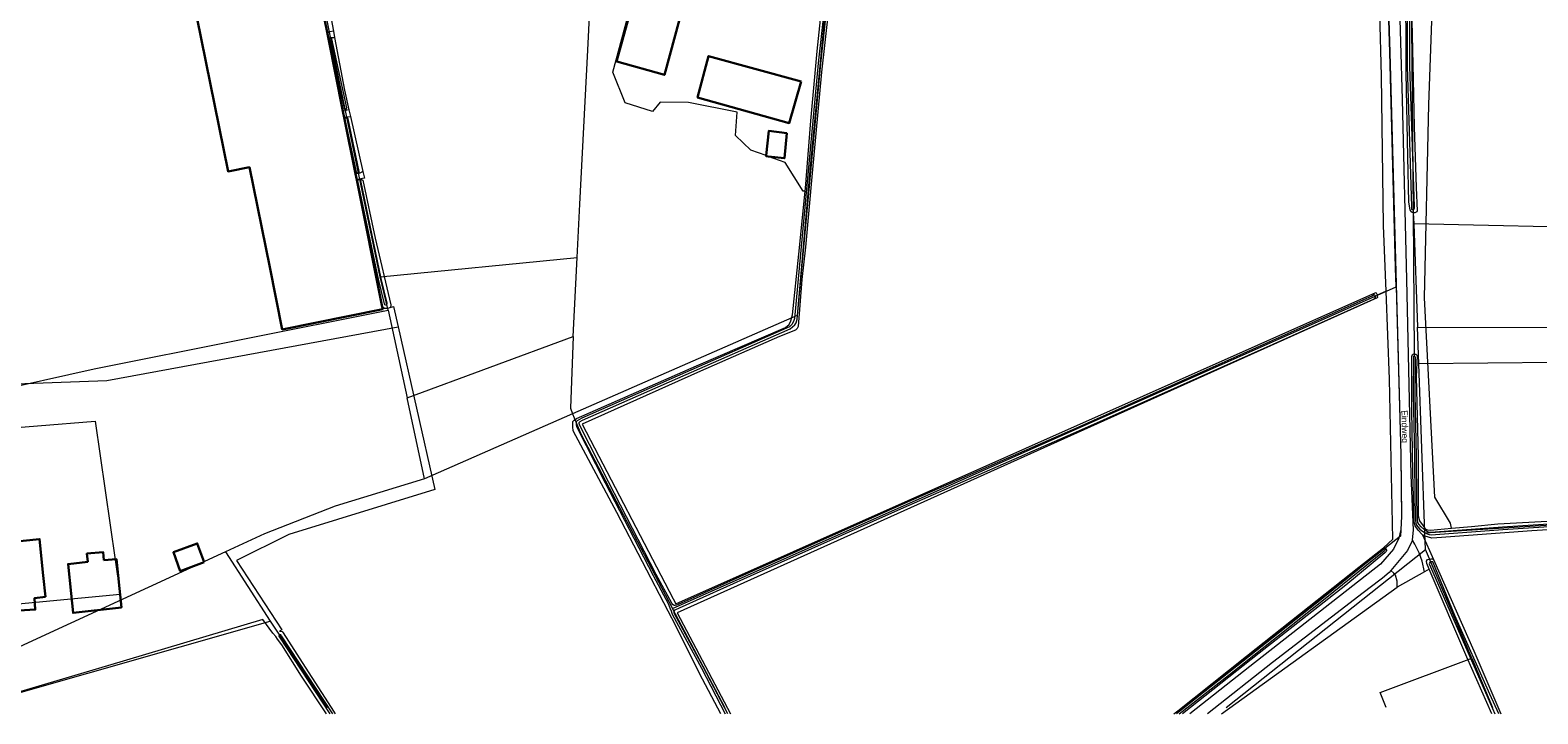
# Model space of a CAD drawing. Header units: metres. Extents: x 174282 to 175177, y 462028 to 462851.
# Tile 17 of 256: x 174481 to 174850, y 462028 to 462196. Entities that reach past the tile are written whole.
import ezdxf

# ---------------------------------------------------------------- set-up
doc = ezdxf.new("R2010")
doc.units = ezdxf.units.M
for name, color, linetype, lineweight in [('B-WE-OG-BEBOUWING-G', 8, 'Continuous', 30), ('B-WE-OG-BOS-G', 8, 'Continuous', 20), ('B-WE-OG-STRAATNAAM-T30', 8, 'Continuous', 20), ('B-WE-OG-TERREIN_AGRARISCH-G', 8, 'Continuous', 20), ('B-WE-OG-TERREIN_ERF-G', 8, 'Continuous', 20), ('B-WE-OG-TERREIN_GROEN-G', 8, 'Continuous', 20), ('B-WE-OG-WEG_ONVERHARD-G', 8, 'Continuous', 20), ('B-WE-OG-WEG_VERHARD_GESLOTEN -G', 8, 'Continuous', 20), ('B-WE-OG-WEG_VERHARD_OPEN -G', 8, 'Continuous', 20), ('B-WE-WH-WATERGANG_SLOOT_BODEM-G', 8, 'Continuous', 20), ('B-WE-WH-WATERGANG_SLOOT_INSTEEK-G', 8, 'Continuous', 20), ('B-XX-KG-GRENS_PERCEEL-G', 213, 'Continuous', 20)]:
    doc.layers.add(name, color=color, linetype=linetype, lineweight=lineweight)
doc.styles.add('NLCS-ISO-M500-T30', font='NLCS-ISO.ttf', dxfattribs={"height": 1.5})

msp = doc.modelspace()

# ---------------------------------------------------------------- linework, layer by layer
at = {"layer": 'B-WE-OG-BEBOUWING-G'}
for points in [[(174553.7, 462195.19), (174550.08, 462213.18), (174549.74, 462214.9), (174546.34, 462231.84), (174545.98, 462231.76), (174533.92, 462229.35), (174533.14, 462233.27), (174521.37, 462230.91), (174522.16, 462226.99), (174521.64, 462226.88), (174516.44, 462225.84), (174529.5, 462161.14), (174534.71, 462162.14), (174539.69, 462137.73), (174542.74, 462122.48), (174567.31, 462127.39), (174567.19, 462128.01), (174560.95, 462159.05), (174560.66, 462160.52), (174557.97, 462173.89), (174557.58, 462175.86), (174554.02, 462193.59), (174553.7, 462195.19)], [(174644.83, 462216.7), (174633.23, 462219.93), (174624.43, 462188.03), (174624.53, 462188), (174636.17, 462184.73), (174644.83, 462216.7)], [(174669.63, 462183.1), (174646.97, 462189.37), (174644.3, 462179.24), (174644.3, 462179.23), (174666.7, 462172.97), (174669.63, 462183.1)], [(174661.52, 462164.82), (174665.53, 462164.37), (174666.07, 462170.47), (174661.7, 462171.03), (174661.04, 462164.99), (174661.03, 462164.87), (174661.52, 462164.82)], [(174484.84, 462057), (174484.32, 462062.23), (174483.42, 462071.17), (174475.41, 462070.36), (174476.31, 462061.43), (174477.1, 462053.59), (174482.36, 462053.91), (174482.19, 462056.73), (174484.84, 462057)], [(174523.69, 462065.52), (174521.99, 462070.12), (174516.13, 462067.96), (174517.83, 462063.35), (174523.69, 462065.52)], [(174499.13, 462066.01), (174498.94, 462068), (174495, 462067.64), (174495.21, 462065.63), (174490.4, 462065.07), (174491.14, 462057.86), (174491.63, 462053.1), (174503.45, 462054.45), (174502.97, 462059.1), (174502.23, 462066.29), (174499.13, 462066.01)]]:
    msp.add_lwpolyline(points, dxfattribs=at)
at = {"layer": 'B-WE-OG-BOS-G'}
for points in [[(174828.57, 462073.84), (174828.39, 462075.05), (174824.53, 462081.41), (174822.02, 462130.22), (174823.02, 462177.52), (174824.19, 462209.33), (174824.19, 462209.34)], [(174818.88, 462198.03), (174819.21, 462183.65), (174819.47, 462172.03), (174819.93, 462157.19), (174820.19, 462151.48), (174820.11, 462151.27), (174819.6, 462150.96), (174819.21, 462150.96), (174819.51, 462116.45), (174819.9, 462116.44), (174820.23, 462116.07), (174819.96, 462110.85), (174820.41, 462091.48), (174820.43, 462077.85), (174820.45, 462076.86), (174820.79, 462075.6), (174821.65, 462074.37), (174821.98, 462073.9), (174822.27, 462073.61), (174822.76, 462073.47), (174823.43, 462073.39), (174828.57, 462073.84)]]:
    msp.add_lwpolyline(points, dxfattribs=at)
at = {"layer": 'B-WE-OG-TERREIN_AGRARISCH-G'}
msp.add_line((174812.61, 462131.83), (174810.41, 462130.89), dxfattribs=at)
for points in [[(174661.04, 462164.99), (174657.31, 462166.36), (174653.53, 462169.9), (174653.96, 462175.6), (174642.05, 462177.98), (174635.17, 462178.11), (174633.3, 462175.82), (174626.56, 462177.95), (174623.6, 462185.4), (174633.19, 462221.11), (174644.42, 462217.7), (174651.05, 462240.95)], [(174551.85, 462213.64), (174555.25, 462195.47), (174555.53, 462193.93), (174557.94, 462181.03), (174559.03, 462176.23), (174559.4, 462174.57), (174562.46, 462161.09), (174562.83, 462159.46), (174561.87, 462159.31), (174562.25, 462159.09), (174562.42, 462158.98), (174565.49, 462144.83), (174569.26, 462128.47), (174569.27, 462128.2), (174569.16, 462127.85), (174569.94, 462128.05), (174571.06, 462123.08), (174580.06, 462083.31), (174544.34, 462072.31), (174531.56, 462065.92), (174542.69, 462048.98), (174542.12, 462048.62), (174542.43, 462048.65), (174542.7, 462048.56), (174543.01, 462048.25), (174547.64, 462041), (174554.71, 462029.94), (174555.72, 462028.4)], [(174812.61, 462131.83), (174811.97, 462147.93), (174811.47, 462184.5), (174810.67, 462215.3)], [(174676.27, 462200.63), (174674.61, 462185.38), (174672.31, 462160.73), (174670.7, 462142.57), (174669.79, 462134.7), (174668.88, 462123.15), (174668.67, 462122.68), (174668.24, 462122.31), (174664.34, 462120.73), (174645.02, 462112.26), (174616.05, 462099.3), (174638.33, 462056.53), (174638.94, 462055.36), (174810.12, 462131.49), (174810.16, 462131.43), (174810.25, 462131.29), (174810.33, 462131.13), (174810.39, 462130.97), (174810.41, 462130.89)], [(174650, 462028.4), (174644.73, 462038.31), (174638.96, 462049.97), (174637.08, 462053.57), (174624.52, 462077.7), (174615.76, 462094.13), (174613.9, 462097.63), (174613.81, 462098.67), (174613.81, 462099.33), (174613.83, 462099.92), (174614.08, 462100.29), (174614.65, 462100.7), (174644.01, 462113.58), (174665.81, 462122.98), (174666.69, 462123.65), (174667.1, 462124.58), (174667.48, 462126.05), (174669.05, 462140.88), (174670.61, 462156.28), (174670.09, 462156.3), (174665.71, 462163.28), (174661.52, 462164.82)], [(174810.41, 462130.89), (174810.43, 462130.81), (174810.46, 462130.64), (174810.48, 462130.47), (174810.48, 462130.3), (174810.46, 462130.18), (174639.27, 462053.1), (174652.31, 462028.4)], [(174760.71, 462028.4), (174761.69, 462029.16), (174778.52, 462042.49), (174793.77, 462054.7), (174805.92, 462064.32), (174811.97, 462068.99), (174814.23, 462071.13), (174813.47, 462110.3), (174812.61, 462131.83)], [(174942.73, 462082.57), (174942.9, 462081.24), (174942.88, 462080.65), (174942.7, 462080.05), (174942.35, 462079.68), (174941.84, 462079.37), (174941.58, 462079.33), (174939.04, 462079.02), (174919.08, 462077.95), (174886.84, 462075.64), (174848.25, 462073.2), (174824.99, 462071.45), (174823.81, 462071.43), (174822.15, 462071.87), (174821.49, 462072.24), (174824.17, 462066.19), (174834.06, 462043.79), (174840.66, 462028.4)], [(174828.57, 462073.84), (174833.51, 462074.26), (174839.95, 462074.86), (174880.69, 462077.12), (174922.2, 462079.76), (174933.33, 462080.51)], [(174553.6, 462028.4), (174547.43, 462037.63), (174542.61, 462045.27), (174541.62, 462046.69), (174541.2, 462047.36), (174540.46, 462048.16), (174538.04, 462051.53), (174500, 462040.18), (174476.66, 462033.22), (174466.71, 462029.94)]]:
    msp.add_lwpolyline(points, dxfattribs=at)
at = {"layer": 'B-WE-OG-TERREIN_ERF-G'}
for points in [[(174484.2, 462231.57), (174482.1, 462230.23), (174471.9, 462224.02), (174454.9, 462213.75), (174431.72, 462199.89), (174432.74, 462187.16), (174435.02, 462161.77), (174439.91, 462108.88), (174439.94, 462108.29), (174439.81, 462107.92), (174439.68, 462107.8), (174499.88, 462110.01), (174571.06, 462123.08)], [(174569.16, 462127.85), (174568.95, 462127.74), (174568.53, 462127.61), (174568.37, 462127.6), (174568.01, 462127.56), (174567.77, 462127.56), (174567.19, 462128.01)]]:
    msp.add_lwpolyline(points, dxfattribs=at)
at = {"layer": 'B-WE-OG-TERREIN_GROEN-G'}
for points in [[(174812.42, 462215.36), (174812.83, 462214.23), (174813.53, 462190.27), (174816.2, 462091.77), (174816.4, 462076.67), (174816.2, 462073.53), (174815.7, 462071.37), (174814.4, 462068.67), (174811.23, 462065.03), (174779.27, 462040.03), (174764.6, 462028.4)], [(174823.14, 462063.83), (174821.98, 462063.18), (174821.43, 462065.73), (174820.7, 462067.78), (174819.61, 462069.96), (174819.03, 462070.9), (174819.12, 462071.8), (174819.27, 462073.33), (174818.73, 462086.83), (174817.7, 462134.7), (174816.6, 462178.7), (174815.77, 462206.9), (174815.83, 462209.2), (174816.03, 462211.57), (174816.27, 462213.27), (174816.67, 462214.67)], [(174772.33, 462028.4), (174815.3, 462059.44), (174815.3, 462060.86), (174814.88, 462062.31), (174814.47, 462062.81), (174813.77, 462063.49), (174813.33, 462062.97), (174811.7, 462061.63), (174811.1, 462061.13), (174806.97, 462058), (174784.87, 462041), (174768.92, 462028.4)]]:
    msp.add_lwpolyline(points, dxfattribs=at)
at = {"layer": 'B-WE-OG-WEG_ONVERHARD-G'}
for points in [[(174555.25, 462195.47), (174554.35, 462195.25), (174554.29, 462195.24), (174553.8, 462195.15), (174553.7, 462195.19)], [(174554.02, 462193.59), (174554.03, 462193.62), (174554.22, 462193.78), (174554.45, 462193.87), (174554.54, 462193.9), (174555.18, 462193.92), (174555.53, 462193.93)], [(174559.03, 462176.23), (174558.28, 462176.02), (174557.71, 462175.87), (174557.58, 462175.86)], [(174557.97, 462173.89), (174557.99, 462174.06), (174558.09, 462174.28), (174558.2, 462174.37), (174558.38, 462174.44), (174558.48, 462174.48), (174559.4, 462174.57)], [(174562.46, 462161.09), (174562.23, 462160.94), (174561.71, 462160.7), (174561.3, 462160.61), (174560.87, 462160.52), (174560.66, 462160.52), (174560.66, 462160.52)], [(174560.95, 462159.05), (174561.51, 462159.21), (174561.87, 462159.31)]]:
    msp.add_lwpolyline(points, dxfattribs=at)
at = {"layer": 'B-WE-OG-WEG_VERHARD_GESLOTEN -G', "flags": 128}
msp.add_lwpolyline([(174819.03, 462070.9), (174817.83, 462068.4), (174815.4, 462065.4), (174813.77, 462063.49)], dxfattribs=at)
at = {"layer": 'B-WE-OG-WEG_VERHARD_OPEN -G'}
msp.add_line((174821.98, 462063.18), (174815.3, 462059.44), dxfattribs=at)
at = {"layer": 'B-WE-WH-WATERGANG_SLOOT_BODEM-G'}
for points in [[(174676.26, 462210.2), (174673.76, 462187.66), (174670.29, 462149.74), (174668.02, 462125.15), (174667.74, 462124.4), (174667.36, 462123.68), (174666.79, 462123.07), (174639.33, 462111.04), (174616.02, 462100.73), (174614.81, 462100.11), (174614.57, 462099.82), (174614.57, 462099.47), (174614.61, 462099.01), (174614.69, 462098.68), (174621.68, 462084.93), (174633.4, 462062.28), (174637.18, 462055.21), (174637.7, 462053.85)], [(174638.29, 462055.05), (174638.27, 462055.08), (174637.97, 462055.47), (174634.19, 462062.54), (174622.47, 462085.19), (174615.48, 462098.94), (174615.34, 462099.46), (174615.36, 462099.73), (174615.58, 462099.98), (174616.16, 462100.25), (174639.47, 462110.56), (174666.92, 462122.59), (174667.49, 462123.09), (174668.07, 462123.6), (174668.43, 462124.1), (174668.64, 462125), (174670.92, 462149.59), (174674.38, 462187.52), (174676.88, 462210.06)], [(174817.71, 462209.28), (174817.72, 462186.9), (174818.78, 462152.46), (174818.82, 462151.9), (174818.92, 462151.8), (174819.04, 462151.79), (174819.14, 462151.79), (174819.19, 462151.79)], [(174819.19, 462151.79), (174819.27, 462151.79), (174819.41, 462151.82), (174819.48, 462151.94), (174819.53, 462152.17), (174819.52, 462152.43), (174818.45, 462186.86), (174818.45, 462209.24)], [(174558.22, 462176.36), (174558.27, 462176.37), (174558.35, 462176.4), (174558.43, 462176.46), (174558.48, 462176.57), (174558.52, 462176.67), (174554.86, 462193.59), (174554.81, 462193.72), (174554.67, 462193.76), (174554.57, 462193.76), (174554.47, 462193.74), (174554.4, 462193.72), (174554.28, 462193.64), (174554.2, 462193.49), (174557.85, 462176.57), (174557.88, 462176.49), (174557.93, 462176.38), (174558.04, 462176.35), (174558.13, 462176.35), (174558.22, 462176.36)], [(174558.43, 462174.16), (174558.36, 462174.16), (174558.14, 462174.09), (174558.08, 462173.93), (174560.81, 462160.97), (174560.86, 462160.85), (174560.95, 462160.78), (174561.08, 462160.78), (174561.19, 462160.78), (174561.25, 462160.79), (174561.31, 462160.8), (174561.44, 462160.86), (174561.54, 462160.98), (174561.58, 462161.08), (174558.86, 462174.04), (174558.75, 462174.14), (174558.64, 462174.17), (174558.52, 462174.17), (174558.43, 462174.16)], [(174568.15, 462128.49), (174568.35, 462128.54), (174568.44, 462128.7), (174568.44, 462128.86), (174566.96, 462134.89), (174561.96, 462158.9), (174561.91, 462159.01), (174561.85, 462159.05), (174561.77, 462159.08), (174561.64, 462159.07), (174561.53, 462159.05), (174561.47, 462159.04), (174561.34, 462159), (174561.25, 462158.93), (174561.18, 462158.81), (174566.17, 462134.8), (174567.65, 462128.77), (174567.79, 462128.58), (174567.98, 462128.49), (174568.13, 462128.49), (174568.15, 462128.49)], [(174638.55, 462053.52), (174638.78, 462053.83), (174639.83, 462054.36), (174657.25, 462062.17), (174694.72, 462078.9), (174737.52, 462097.69), (174784.98, 462118.87), (174809.55, 462129.89), (174809.78, 462130.05), (174809.96, 462130.23), (174810, 462130.42), (174809.99, 462130.59), (174809.96, 462130.67), (174809.93, 462130.74), (174809.85, 462130.86), (174809.73, 462130.9), (174809.28, 462130.69), (174784.71, 462119.67), (174737.26, 462098.49), (174694.45, 462079.7), (174656.99, 462062.97), (174639.56, 462055.16), (174639.13, 462054.96), (174638.78, 462054.89), (174638.57, 462054.89), (174638.29, 462055.05)], [(174868.64, 462075.87), (174841.07, 462074.07), (174824.6, 462072.88), (174823.7, 462072.78), (174823.31, 462072.78), (174823.01, 462072.85), (174822.51, 462073.11), (174822.02, 462073.41), (174821.17, 462074.13), (174820.64, 462074.79), (174820.38, 462075.26), (174820.29, 462075.78), (174820.1, 462080.41), (174820.02, 462091.49), (174819.69, 462106.52), (174819.77, 462115.63), (174819.74, 462115.78), (174819.68, 462115.87), (174819.59, 462115.89), (174819.5, 462115.89), (174819.48, 462115.89), (174819.4, 462115.89), (174819.31, 462115.84), (174819.27, 462115.67), (174819.2, 462106.56), (174819.53, 462091.53), (174819.61, 462080.45), (174819.8, 462075.82), (174819.91, 462075.05), (174820.08, 462074.61), (174820.36, 462074.18), (174820.83, 462073.63), (174821.52, 462073.1), (174822.15, 462072.71), (174822.61, 462072.49), (174823.1, 462072.29), (174823.79, 462072.21), (174824.65, 462072.32), (174841.12, 462073.52), (174868.69, 462075.32)], [(174812.35, 462068.67), (174812.3, 462068.71), (174812.19, 462068.76), (174812.1, 462068.77), (174811.95, 462068.69), (174797.57, 462057.07), (174774.17, 462038.49), (174761.34, 462028.4)], [(174762.05, 462028.4), (174774.34, 462038.07), (174797.75, 462056.65), (174812.13, 462068.27), (174812.34, 462068.39), (174812.4, 462068.48), (174812.4, 462068.56), (174812.38, 462068.64), (174812.35, 462068.67)], [(174840.13, 462028.4), (174838.01, 462033.26), (174829.42, 462052.51), (174824, 462065.6), (174823.78, 462065.61), (174823.43, 462065.58), (174823.4, 462065.57), (174823.2, 462065.39), (174823.13, 462065.12), (174834.06, 462040.19), (174839.22, 462028.4)], [(174637.7, 462053.85), (174637.71, 462053.82), (174638.05, 462052.83), (174645.23, 462039.56), (174651.07, 462028.4)], [(174651.71, 462028.4), (174645.76, 462039.78), (174638.58, 462053.04), (174638.55, 462053.52)], [(174555.13, 462028.4), (174542.6, 462047.51), (174542.47, 462047.66), (174542.39, 462047.73), (174542.26, 462047.74), (174542.13, 462047.71), (174542.1, 462047.7), (174542.04, 462047.67), (174541.95, 462047.56), (174541.95, 462047.4), (174542.06, 462047.15), (174554.35, 462028.4)]]:
    msp.add_lwpolyline(points, dxfattribs=at)
at = {"layer": 'B-WE-WH-WATERGANG_SLOOT_INSTEEK-G'}
for points in [[(174819.19, 462150.97), (174818.95, 462151.06), (174818.64, 462151.33), (174818.49, 462151.74), (174818.2, 462153.62), (174817.92, 462164.67), (174817.49, 462185.27), (174817.41, 462209.84), (174817.53, 462211.66), (174817.69, 462212.65), (174817.95, 462213.59), (174818.32, 462214.37), (174818.51, 462214.58), (174818.71, 462214.8), (174819.05, 462215.01), (174819.69, 462215.29), (174823.76, 462215.78), (174836.56, 462216.12), (174836.89, 462215.98), (174836.94, 462215.54)], [(174670.61, 462156.28), (174670.69, 462157.05), (174671.95, 462173.49), (174673.53, 462190.57), (174674.67, 462201.41), (174675.9, 462210.36), (174676.03, 462210.62), (174676.19, 462210.8), (174676.3, 462210.83), (174676.65, 462210.83)], [(174821.49, 462072.24), (174821.45, 462072.26), (174820.46, 462073.36), (174819.72, 462074.4), (174819.45, 462075.43), (174819.17, 462087.4), (174818.88, 462102.8), (174818.94, 462115.82), (174819.06, 462116.32), (174819.29, 462116.46), (174819.51, 462116.45), (174819.5, 462115.89)], [(174812.54, 462068.83), (174812.65, 462068.72), (174812.72, 462068.48), (174812.72, 462068.26), (174812.66, 462068.12), (174812.3, 462067.83), (174802.75, 462059.92), (174781.54, 462043.27), (174762.8, 462028.4)], [(174811.97, 462068.99), (174812.09, 462069.02), (174812.29, 462069.02), (174812.4, 462068.97), (174812.54, 462068.83)], [(174838.47, 462028.4), (174832.38, 462042.26), (174823.14, 462063.83), (174822.54, 462065.23), (174822.48, 462065.75), (174822.74, 462066.18), (174823.06, 462066.26), (174823.18, 462066.27)], [(174823.18, 462066.27), (174823.57, 462066.3), (174823.94, 462066.3), (174824.17, 462066.19)]]:
    msp.add_lwpolyline(points, dxfattribs=at)
at = {"layer": 'B-XX-KG-GRENS_PERCEEL-G', "flags": 128}
for points in [[(174566.69, 462135.31), (174556.87, 462182.67), (174547.99, 462226.51), (174541.07, 462257.72)], [(174614.83, 462140.1), (174615.5, 462153.1), (174617.47, 462190.84), (174619.04, 462222.36), (174620.67, 462248.4)], [(174679.07, 462234.3), (174675.4, 462199.73), (174671.83, 462162.23), (174668.61, 462125.89), (174613.74, 462101.8)], [(174815.06, 462132.86), (174814.93, 462137.57), (174813.53, 462190.27), (174812.83, 462214.23), (174812.42, 462215.36)], [(174818.69, 462215.42), (174819.26, 462151), (174819.35, 462148.32)], [(174908.8, 462145.43), (174870.46, 462147.14), (174819.35, 462148.32)], [(174819.35, 462148.32), (174820.27, 462123.03)], [(174938.74, 462145.09), (174940.13, 462097.91), (174944.46, 462098.02), (174946.33, 462080.4), (174941.63, 462080.2), (174822.09, 462072.63)], [(174566.69, 462135.31), (174614.83, 462140.1)], [(174613.84, 462120.73), (174614.83, 462140.1)], [(174568.65, 462127.2), (174566.69, 462135.31)], [(174638.13, 462054.22), (174815.06, 462132.86)], [(174815.06, 462132.86), (174816.2, 462091.77), (174816.3, 462083.6), (174816.4, 462076.67), (174816.09, 462071.85), (174762.94, 462029.97)], [(174465.35, 462106.33), (174471.21, 462107.13), (174496.81, 462112.81), (174568.65, 462127.2)], [(174568.65, 462127.2), (174573.27, 462105.69)], [(174820.6, 462114.01), (174820.27, 462123.03)], [(174820.27, 462123.03), (174916, 462122.74)], [(174916, 462122.74), (174917.08, 462107.97), (174871.18, 462106.87), (174871.23, 462114.56), (174820.6, 462114.01)], [(174573.27, 462105.69), (174613.84, 462120.73)], [(174613.84, 462120.73), (174613.18, 462103.17), (174613.74, 462101.8)], [(174822.09, 462072.63), (174820.6, 462114.01)], [(174577.51, 462085.91), (174573.27, 462105.69)], [(174472.97, 462054.79), (174468.7, 462097.71), (174497.03, 462100), (174503.11, 462057.58), (174472.97, 462054.79)], [(174613.74, 462101.8), (174577.51, 462085.91)], [(174613.74, 462101.8), (174615.74, 462096.94), (174638.13, 462054.22)], [(174577.51, 462085.91), (174555.71, 462079.21), (174538.39, 462072.46)], [(174538.39, 462072.46), (174528.85, 462068.07)], [(174822.24, 462068.65), (174822.09, 462072.63)], [(174528.85, 462068.07), (174472.08, 462041.9)], [(174528.85, 462068.07), (174539.83, 462051.09)], [(174773.49, 462029.97), (174822.24, 462068.65)], [(174833.54, 462042.01), (174822.24, 462068.65)], [(174473.11, 462032.07), (174539.83, 462051.09)], [(174539.83, 462051.09), (174553.81, 462029.97)], [(174650.91, 462029.97), (174638.13, 462054.22)], [(174812.63, 462029.97), (174811.15, 462033.62), (174833.54, 462042.01)], [(174833.54, 462042.01), (174838.65, 462029.97)]]:
    msp.add_lwpolyline(points, dxfattribs=at)

# ---------------------------------------------------------------- texts
at = {"layer": 'B-WE-OG-STRAATNAAM-T30', "insert": (174815.91, 462102.69), "char_height": 1.5, "width": 10.5, "attachment_point": 7, "rotation": 271.1, "style": 'NLCS-ISO-M500-T30'}
msp.add_mtext('{\\fArial|b0|i0;Eindweg}', dxfattribs=at)

doc.saveas('drawing.dxf')
